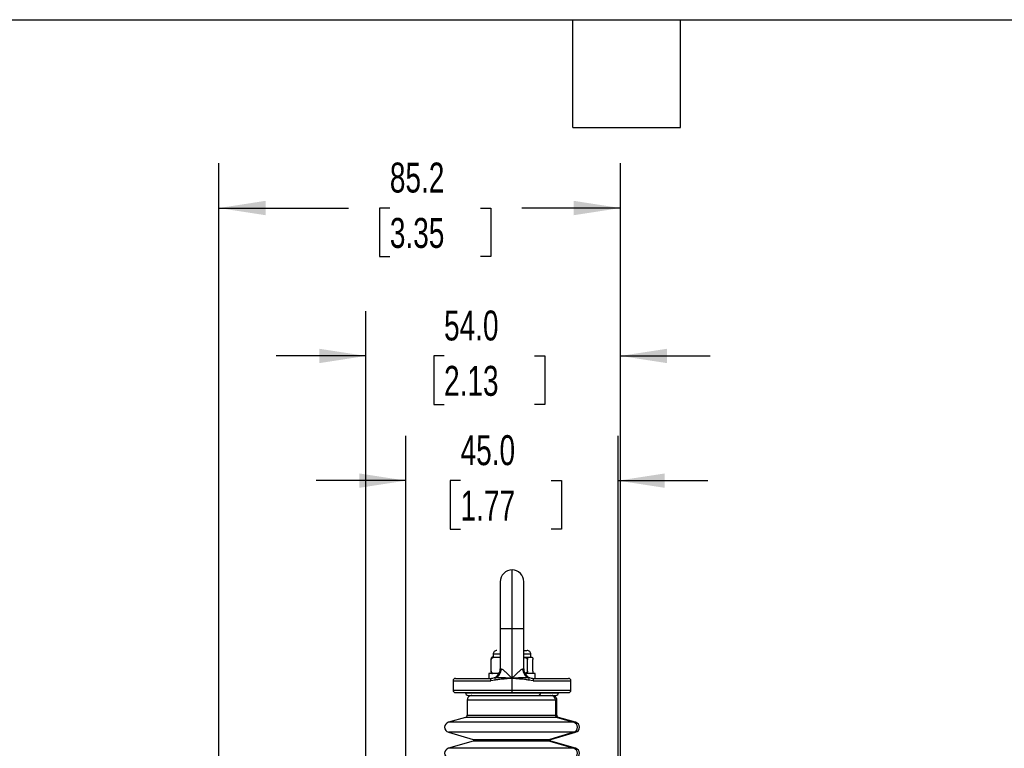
# Model space of a CAD drawing. Header units: millimetres. Extents: x 19 to 819, y 19 to 629.
# Tile 10 of 26: x 290 to 499, y 474 to 629. Entities that reach past the tile are written whole.
import ezdxf

# ---------------------------------------------------------------- set-up
doc = ezdxf.new("R2010")
doc.units = ezdxf.units.MM
doc.header["$LTSCALE"] = 3
doc.layers.add('DIMENSIONS', color=140, linetype='Continuous', lineweight=25)
doc.layers.add('TEXT', color=140, linetype='Continuous', lineweight=25)
doc.styles.add('SLDTEXTSTYLE0', font='TXT', dxfattribs={"width": 0.7})
doc.dimstyles.new('SLDDIMSTYLE0', dxfattribs={"dimtxt": 6.474023, "dimasz": 9.906, "dimexe": 0, "dimexo": 0.0625, "dimgap": 1.618506, "dimtad": 0, "dimtih": 1, "dimtoh": 1, "dimrnd": 1e-09, "dimzin": 12, "dimdsep": 46, "dimtxsty": 'SLDTEXTSTYLE0', "dimsah": 1, "dimcen": 0.09, "dimadec": 0, "dimazin": 3, "dimtfac": 1, "dimtofl": 0, "dimtmove": 0, "dimatfit": 3, "dimfxl": 0, "dimfrac": 2, "dimtolj": 1, "dimtzin": 12, "dimarcsym": 0})
doc.dimstyles.new('SLDDIMSTYLE1', dxfattribs={"dimtxt": 6.474023, "dimasz": 9.906, "dimexe": 0, "dimexo": 0.0625, "dimgap": 1.618506, "dimtad": 0, "dimtih": 1, "dimtoh": 1, "dimrnd": 1e-09, "dimzin": 4, "dimdsep": 46, "dimtxsty": 'SLDTEXTSTYLE0', "dimsah": 1, "dimcen": 0.09, "dimadec": 0, "dimazin": 1, "dimtfac": 1, "dimtmove": 0, "dimatfit": 0, "dimfxl": 0, "dimfrac": 2, "dimtolj": 1, "dimtzin": 12, "dimarcsym": 0})

# ---------------------------------------------------------------- blocks, each defined once
blk = doc.blocks.new('_D_6')
at = {"layer": 'DIMENSIONS'}
for p, q in [((372.29, 397.18), (372.29, 540.43)), ((417.29, 428.14), (417.29, 540.43)), ((372.29, 530.9), (353.24, 530.9)), ((383.88, 530.9), (381.7, 530.9)), ((381.7, 530.9), (381.7, 520.61)), ((403.12, 530.9), (405.29, 530.9)), ((405.29, 530.9), (405.29, 520.61)), ((417.29, 530.9), (436.34, 530.9)), ((381.7, 520.61), (383.88, 520.61)), ((405.29, 520.61), (403.12, 520.61))]:
    blk.add_line(p, q, dxfattribs=at)
for points in [[(372.29, 530.9), (362.39, 532.43), (362.39, 529.38)], [(417.29, 530.9), (427.2, 529.38), (427.2, 532.43)]]:
    blk.add_solid(points, dxfattribs=at)
at = {"layer": 'DIMENSIONS', "char_height": 6.35, "attachment_point": 1, "style": 'SLDTEXTSTYLE0'}
for s, insert in [('45.0', (383.88, 540.54)), ('1.77', (383.88, 528.8))]:
    blk.add_mtext(s, dxfattribs=dict(at, insert=insert))
blk = doc.blocks.new('_D_7')
at = {"layer": 'DIMENSIONS'}
for p, q in [((363.79, 386.35), (363.79, 566.87)), ((417.79, 388.98), (417.79, 566.87)), ((363.79, 557.35), (344.74, 557.35)), ((380.37, 557.35), (378.19, 557.35)), ((378.19, 557.35), (378.19, 547.06)), ((399.6, 557.35), (401.78, 557.35)), ((401.78, 557.35), (401.78, 547.06)), ((417.79, 557.35), (436.84, 557.35)), ((378.19, 547.06), (380.37, 547.06)), ((401.78, 547.06), (399.6, 547.06))]:
    blk.add_line(p, q, dxfattribs=at)
for points in [[(363.79, 557.35), (353.89, 558.87), (353.89, 555.82)], [(417.79, 557.35), (427.7, 555.82), (427.7, 558.87)]]:
    blk.add_solid(points, dxfattribs=at)
at = {"layer": 'DIMENSIONS', "char_height": 6.35, "attachment_point": 1, "style": 'SLDTEXTSTYLE0'}
for s, insert in [('54.0', (380.37, 566.98)), ('2.13', (380.37, 555.24))]:
    blk.add_mtext(s, dxfattribs=dict(at, insert=insert))
blk = doc.blocks.new('_D_8')
at = {"layer": 'DIMENSIONS'}
for p, q in [((332.59, 357.18), (332.59, 598.24)), ((417.79, 369.27), (417.79, 598.24)), ((332.59, 588.71), (360.1, 588.71)), ((368.87, 588.71), (366.69, 588.71)), ((366.69, 588.71), (366.69, 578.43)), ((388.11, 588.71), (390.28, 588.71)), ((390.28, 588.71), (390.28, 578.43)), ((417.79, 588.71), (396.88, 588.71)), ((366.69, 578.43), (368.87, 578.43)), ((390.28, 578.43), (388.11, 578.43))]:
    blk.add_line(p, q, dxfattribs=at)
for points in [[(332.59, 588.71), (342.5, 587.19), (342.5, 590.24)], [(417.79, 588.71), (407.89, 590.24), (407.89, 587.19)]]:
    blk.add_solid(points, dxfattribs=at)
at = {"layer": 'DIMENSIONS', "char_height": 6.35, "attachment_point": 1, "style": 'SLDTEXTSTYLE0'}
for s, insert in [('85.2', (368.87, 598.35)), ('3.35', (368.87, 586.61))]:
    blk.add_mtext(s, dxfattribs=dict(at, insert=insert))

msp = doc.modelspace()

# ---------------------------------------------------------------- linework, layer by layer
for p, q in [((394.792, 499.472), (394.792, 511.972)), ((397.292, 499.472), (397.292, 509.472)), ((392.292, 499.472), (392.292, 490.972)), ((394.792, 499.472), (392.292, 499.472)), ((394.792, 488.972), (394.792, 499.472)), ((397.292, 499.472), (394.792, 499.472)), ((397.292, 490.972), (397.292, 499.472)), ((390.673, 493.472), (390.884, 493.472)), ((390.792, 494.072), (390.792, 493.472)), ((392.292, 494.072), (390.792, 494.072)), ((391.285, 493.472), (391.984, 493.472)), ((391.984, 493.472), (392.292, 493.472)), ((397.292, 494.872), (397.942, 494.872)), ((398.792, 494.072), (397.292, 494.072)), ((397.292, 493.472), (398.416, 493.472)), ((398.416, 493.472), (398.663, 493.472)), ((398.663, 493.472), (398.91, 493.472)), ((398.792, 493.472), (398.792, 494.072)), ((390.339, 490.472), (390.339, 492.972)), ((398.082, 490.472), (398.082, 492.972)), ((399.244, 490.472), (399.244, 492.972)), ((389.892, 489.972), (389.892, 488.972)), ((392.024, 489.972), (389.892, 489.972)), ((391.22, 489.065), (390.451, 488.972)), ((392.292, 490.972), (392.5, 490.972)), ((397.083, 490.972), (397.292, 490.972)), ((399.692, 489.972), (397.56, 489.972)), ((399.132, 488.972), (398.363, 489.065)), ((399.692, 488.972), (399.692, 489.972)), ((382.292, 488.472), (382.292, 486.472)), ((382.292, 488.472), (390.27, 488.472)), ((382.792, 488.972), (390.451, 488.972)), ((391.215, 488.588), (390.27, 488.472)), ((394.792, 486.472), (394.792, 488.972)), ((399.313, 488.472), (398.368, 488.588)), ((399.132, 488.972), (406.792, 488.972)), ((399.313, 488.472), (407.292, 488.472)), ((407.292, 486.472), (407.292, 488.472)), ((382.292, 486.472), (394.792, 486.472)), ((382.792, 485.972), (394.792, 485.972)), ((384.942, 485.872), (400.8, 485.872)), ((394.792, 485.972), (394.792, 486.472)), ((394.792, 486.472), (407.292, 486.472)), ((394.792, 485.972), (406.792, 485.972)), ((400.495, 485.372), (404.095, 485.372)), ((400.8, 485.872), (404.642, 485.872)), ((385.292, 484.372), (385.292, 481.185)), ((404.011, 484.372), (385.292, 484.372)), ((404.011, 484.372), (404.011, 481.185)), ((404.292, 484.372), (404.011, 484.372)), ((404.292, 481.185), (404.292, 484.372)), ((384.93, 480.704), (381.289, 479.66)), ((404.362, 480.704), (384.93, 480.704)), ((385.292, 481.185), (404.011, 481.185)), ((404.011, 481.185), (404.292, 481.185)), ((404.362, 480.704), (407.896, 479.66)), ((404.654, 480.704), (404.362, 480.704)), ((408.295, 479.66), (404.654, 480.704)), ((407.896, 479.66), (381.289, 479.66)), ((408.295, 479.66), (407.896, 479.66)), ((381.289, 477.545), (386.547, 476.037)), ((407.896, 477.545), (381.289, 477.545)), ((407.896, 477.545), (402.793, 476.037)), ((403.037, 476.037), (408.295, 477.545)), ((408.295, 477.545), (407.896, 477.545)), ((386.547, 475.653), (381.289, 474.145)), ((386.547, 476.037), (402.793, 476.037)), ((402.793, 475.653), (386.547, 475.653)), ((386.692, 475.845), (402.652, 475.845)), ((402.652, 475.845), (402.892, 475.845)), ((402.793, 476.037), (403.037, 476.037)), ((402.793, 475.653), (407.896, 474.145)), ((403.037, 475.653), (402.793, 475.653)), ((408.295, 474.145), (403.037, 475.653)), ((407.896, 474.145), (381.289, 474.145)), ((408.295, 474.145), (407.896, 474.145))]:
    msp.add_line(p, q)
at = {"flags": 128}
for points in [[(394.792, 511.972), (394.304, 511.924), (393.835, 511.782), (393.403, 511.551), (393.024, 511.24), (392.713, 510.861), (392.482, 510.429), (392.34, 509.96), (392.292, 509.472), (392.292, 509.28), (392.292, 508.711), (392.292, 507.787), (392.292, 506.543), (392.292, 505.028), (392.292, 503.299), (392.292, 501.423), (392.292, 499.472)], [(390.27, 488.472), (390.274, 488.569), (390.284, 488.663), (390.301, 488.75), (390.323, 488.825), (390.351, 488.888), (390.382, 488.934), (390.416, 488.962), (390.451, 488.972)], [(399.132, 488.972), (399.167, 488.962), (399.201, 488.934), (399.233, 488.888), (399.26, 488.825), (399.283, 488.75), (399.299, 488.663), (399.31, 488.569), (399.313, 488.472)], [(400.8, 485.872), (400.794, 485.774), (400.777, 485.681), (400.748, 485.594), (400.71, 485.518), (400.664, 485.456), (400.612, 485.41), (400.554, 485.381), (400.495, 485.372)]]:
    msp.add_lwpolyline(points, dxfattribs=at)
for centre, radius, start, end in [((394.792, 509.472), 2.5, 0.00047, 89.99957), ((391.592, 494.072), 0.8, 89.99897, 180.00196), ((397.992, 494.072), 0.8, 359.99781, 90.00112), ((390.292, 490.972), 2, 270.00032, 0.00021), ((391.814, 488.821), 0.642, 157.61498, 201.22274), ((390.513, 490.923), 1.988, 290.84552, 1.40419), ((399.071, 490.923), 1.988, 178.59598, 249.15432), ((399.292, 490.972), 2, 179.99988, 269.99959), ((397.77, 488.821), 0.642, 338.77726, 22.38502), ((382.792, 488.472), 0.5, 90.00041, 179.99884), ((406.792, 488.472), 0.5, 0.00079, 90.00006), ((382.792, 486.472), 0.5, 180.00116, 269.99959), ((385.442, 485.872), 0.5, 179.99945, 269.99959), ((386.292, 484.372), 1, 89.99895, 180.0003), ((403.026, 484.386), 0.986, 359.1537, 89.12865), ((403.292, 484.372), 1, 359.9997, 90.00105), ((404.142, 485.872), 0.5, 270.00052, 0.00055), ((406.792, 486.472), 0.5, 269.99994, 359.99921), ((384.792, 481.185), 0.5, 286.00002, 0.00072), ((404.509, 481.18), 0.498, 179.46333, 252.89075), ((404.792, 481.185), 0.5, 179.99951, 253.99989), ((381.592, 478.602), 1.1, 105.99991, 254.00009), ((407.564, 478.602), 1.108, 287.42651, 72.57349), ((407.992, 478.602), 1.1, 285.99994, 74.00006), ((386.492, 475.845), 0.2, 0.00001, 74.00331), ((386.492, 475.845), 0.2, 285.99669, 0.00426), ((402.852, 475.847), 0.199, 107.10426, 180.53684), ((402.852, 475.843), 0.199, 179.45896, 252.89571), ((403.092, 475.845), 0.2, 105.99627, 180.00005), ((403.092, 475.845), 0.2, 179.99568, 254.00373), ((381.592, 473.088), 1.1, 105.99991, 254.00009), ((407.564, 473.088), 1.108, 287.42651, 72.57349), ((407.992, 473.088), 1.1, 285.99994, 74.00006)]:
    msp.add_arc(centre, radius, start, end)
for points, knots in [([(390.339, 492.972), (390.342, 493.001), (390.346, 493.059), (390.383, 493.153), (390.466, 493.267), (390.705, 493.426), (391.006, 493.468), (391.23, 493.471), (391.285, 493.472)], [0, 0, 0, 0, 0.0749852, 0.1459607, 0.2553745, 0.4277448, 0.8610616, 1, 1, 1, 1]), ([(390.673, 493.472), (390.593, 493.456), (390.483, 493.434), (390.405, 493.31), (390.371, 493.222), (390.349, 493.123), (390.34, 493.042), (390.34, 492.99), (390.339, 492.972)], [0, 0, 0, 0, 0.3432907, 0.4662193, 0.6371104, 0.764762, 0.9202611, 1, 1, 1, 1]), ([(397.292, 493.421), (397.403, 493.417), (397.578, 493.411), (397.802, 493.323), (397.945, 493.236), (398.038, 493.132), (398.077, 493.045), (398.081, 492.99), (398.082, 492.972)], [0, 0, 0, 0, 0.3326869, 0.525933, 0.7214205, 0.8325716, 0.9458657, 1, 1, 1, 1]), ([(398.082, 492.972), (398.083, 493.001), (398.084, 493.057), (398.096, 493.148), (398.122, 493.251), (398.183, 493.389), (398.308, 493.47), (398.397, 493.471), (398.416, 493.472)], [0, 0, 0, 0, 0.1308901, 0.2485693, 0.4093862, 0.6051859, 0.9135853, 1, 1, 1, 1]), ([(398.91, 493.472), (398.991, 493.456), (399.1, 493.434), (399.178, 493.31), (399.212, 493.222), (399.234, 493.123), (399.243, 493.042), (399.244, 492.99), (399.244, 492.972)], [0, 0, 0, 0, 0.3432888, 0.4662192, 0.6371096, 0.7647615, 0.920261, 1, 1, 1, 1]), ([(391.285, 489.972), (391.077, 489.977), (390.819, 489.984), (390.542, 490.122), (390.437, 490.212), (390.37, 490.316), (390.343, 490.4), (390.34, 490.454), (390.339, 490.472)], [0, 0, 0, 0, 0.51708025, 0.64316094, 0.77889667, 0.8627541, 0.95464529, 1, 1, 1, 1]), ([(390.339, 490.472), (390.34, 490.443), (390.341, 490.387), (390.354, 490.296), (390.38, 490.193), (390.44, 490.055), (390.565, 489.974), (390.654, 489.972), (390.673, 489.972)], [0, 0, 0, 0, 0.1308492, 0.248531, 0.4093527, 0.6051772, 0.9135846, 1, 1, 1, 1]), ([(394.792, 488.972), (394.183, 489.014), (393.281, 489.077), (392.088, 489.134), (391.507, 489.088), (391.22, 489.065)], [0, 0, 0, 0, 0.5117504, 0.7591156, 1, 1, 1, 1]), ([(392.5, 490.972), (392.566, 490.954), (392.74, 490.905), (393.082, 490.62), (393.786, 489.987), (394.38, 489.388), (394.792, 488.972)], [0, 0, 0, 0, 0.066017, 0.1760932, 0.4276014, 1, 1, 1, 1]), ([(394.792, 488.972), (395.204, 489.388), (395.797, 489.987), (396.501, 490.619), (396.843, 490.905), (397.018, 490.954), (397.083, 490.972)], [0, 0, 0, 0, 0.572395, 0.8238986, 0.9339795, 1, 1, 1, 1]), ([(398.363, 489.065), (398.077, 489.088), (397.496, 489.134), (396.303, 489.077), (395.401, 489.014), (394.792, 488.972)], [0, 0, 0, 0, 0.2409355, 0.4878141, 1, 1, 1, 1]), ([(398.082, 490.472), (398.079, 490.442), (398.073, 490.383), (398.02, 490.286), (397.902, 490.173), (397.735, 490.08), (397.6, 490.065), (397.549, 490.059)], [0, 0, 0, 0, 0.1219025, 0.2424275, 0.4428665, 0.7899476, 1, 1, 1, 1]), ([(398.416, 489.972), (398.335, 489.988), (398.226, 490.01), (398.148, 490.134), (398.114, 490.222), (398.092, 490.321), (398.083, 490.402), (398.082, 490.454), (398.082, 490.472)], [0, 0, 0, 0, 0.343306, 0.46624, 0.6371388, 0.7647961, 0.9203021, 1, 1, 1, 1]), ([(399.244, 490.472), (399.243, 490.443), (399.242, 490.387), (399.23, 490.296), (399.204, 490.193), (399.144, 490.055), (399.018, 489.974), (398.93, 489.972), (398.91, 489.972)], [0, 0, 0, 0, 0.13084936, 0.2485313, 0.40935322, 0.60517674, 0.91358445, 1, 1, 1, 1]), ([(394.792, 488.972), (394.338, 488.935), (393.475, 488.866), (392.278, 488.768), (391.545, 488.644), (391.215, 488.588)], [0, 0, 0, 0, 0.3798981, 0.7218592, 1, 1, 1, 1]), ([(398.368, 488.588), (398.144, 488.629), (397.561, 488.736), (396.725, 488.812), (395.757, 488.897), (395.152, 488.944), (394.792, 488.972)], [0, 0, 0, 0, 0.18944651, 0.4942236, 0.69870612, 1, 1, 1, 1]), ([(385.488, 485.372), (385.482, 485.372), (385.357, 485.372), (386.111, 485.372), (386.458, 485.372), (387.502, 485.372), (388.629, 485.372), (390.09, 485.372), (391.765, 485.372), (393.603, 485.372), (395.488, 485.372), (397.31, 485.372), (398.971, 485.372), (400.014, 485.372), (400.495, 485.372)], [0, 0, 0, 0, 0.0012507, 0.0234511, 0.0676547, 0.1284129, 0.2056153, 0.3025329, 0.4161338, 0.5407189, 0.6687073, 0.7920977, 0.9040549, 1, 1, 1, 1])]:
    msp.add_open_spline(points, degree=3, knots=knots)
at = {"layer": 'TEXT'}
for p, q in [((19.05, 628.65), (819.15, 628.65)), ((407.67, 605.79), (407.67, 628.65)), ((430.53, 605.79), (430.53, 628.65)), ((407.67, 605.79), (430.53, 605.79))]:
    msp.add_line(p, q, dxfattribs=at)

# ---------------------------------------------------------------- dimensions: what is measured, and where the dimension line sits
at = {"layer": 'DIMENSIONS'}
for base, p1, p2, dimstyle, picture, middle in [((332.592, 588.715), (417.792, 365.463), (332.592, 353.372), 'SLDDIMSTYLE0', '_D_8', (378.487, 588.715)), ((372.292, 530.904), (417.292, 424.326), (372.292, 393.372), 'SLDDIMSTYLE1', '_D_6', (393.497, 530.904))]:
    dim = msp.add_linear_dim(base=base, p1=p1, p2=p2, dimstyle=dimstyle, dxfattribs=at)
    dim.commit()
    dim.dimension.update_dxf_attribs({"geometry": picture, "text_midpoint": middle, "dimtype": 160})
dim = msp.add_linear_dim(base=(363.792, 557.347), p1=(417.792, 385.172), p2=(363.792, 382.54), angle=0, dimstyle='SLDDIMSTYLE1', dxfattribs=at)
dim.commit()
dim.dimension.update_dxf_attribs({"geometry": '_D_7', "text_midpoint": (389.985, 557.347), "dimtype": 160})

doc.saveas('drawing.dxf')
